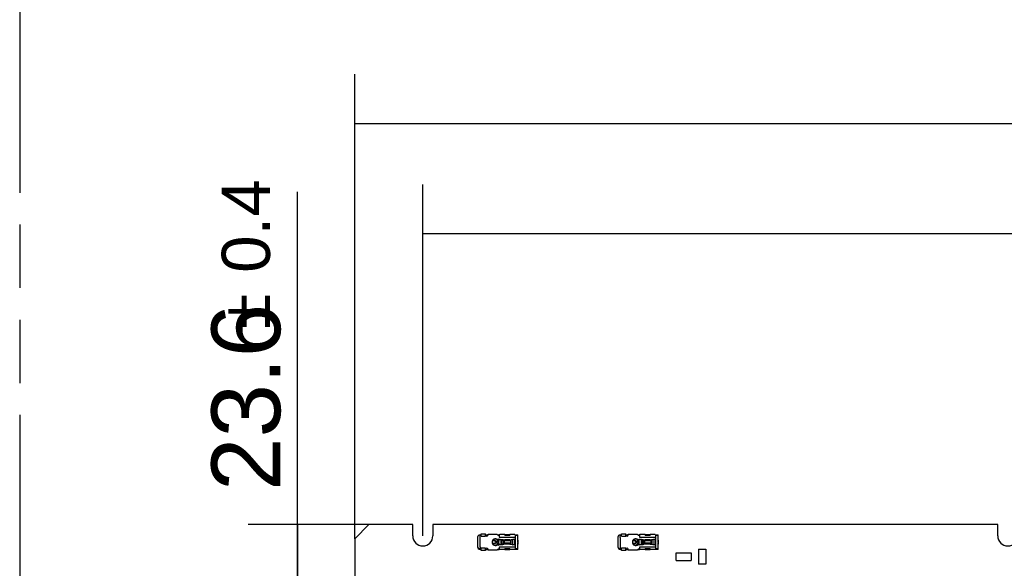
# Model space of a CAD drawing. Header units: millimetres. Extents: x 0 to 210, y 0 to 297.
# Tile 8 of 53: x 50 to 80, y 147 to 164. Entities that reach past the tile are written whole.
import ezdxf
from ezdxf.enums import TextEntityAlignment as Align

# ---------------------------------------------------------------- set-up
doc = ezdxf.new("R2010")
doc.units = ezdxf.units.MM
doc.header["$LTSCALE"] = 19.36
doc.linetypes.add('PHANTOM', pattern=[0.8, 0.45, -0.05, 0.1, -0.05, 0.1, -0.05])
doc.layers.get('0').update_dxf_attribs({"linetype": 'CONTINUOUS'})
doc.layers.add('DEFAULT_3', color=7, linetype='PHANTOM')
doc.layers.add('Z_DIM_2D', color=7, linetype='CONTINUOUS')
doc.styles.add('TEXTSTYLE_3', font='helveticaneueltw1g-ltcn.otf')
doc.styles.add('TEXTSTYLE_4', font='gdt', dxfattribs={"width": 0.7})
doc.dimstyles.new('DIMSTYLE_2', dxfattribs={"dimtxt": 2.1, "dimasz": 3.5, "dimexe": 1.5, "dimexo": 0, "dimgap": 0.525, "dimtad": 1, "dimlfac": 7.000007, "dimdsep": 46, "dimtxsty": 'TEXTSTYLE_3', "dimblk": '_FILLED', "dimblk1": '_FILLED', "dimblk2": '_FILLED', "dimcen": 0.09, "dimclrt": 5, "dimazin": 2, "dimtol": 1, "dimtp": 0.3, "dimtm": 0.3, "dimtfac": 1, "dimtofl": 0, "dimtmove": 0, "dimatfit": 3, "dimldrblk": '_FILLED', "dimfxl": 0, "dimtolj": 1, "dimarcsym": 0})
doc.dimstyles.new('DIMSTYLE_3', dxfattribs={"dimtxt": 2.1, "dimasz": 3.5, "dimexe": 1.5, "dimexo": 0, "dimgap": 0.525, "dimtad": 1, "dimlfac": 7.000007, "dimdsep": 46, "dimtxsty": 'TEXTSTYLE_3', "dimblk": '_FILLED', "dimblk1": '_FILLED', "dimblk2": '_FILLED', "dimcen": 0.09, "dimclrt": 5, "dimazin": 2, "dimtol": 1, "dimtp": 0.4, "dimtm": 0.4, "dimtfac": 1, "dimtofl": 0, "dimtmove": 0, "dimatfit": 3, "dimldrblk": '_FILLED', "dimfxl": 0, "dimtolj": 1, "dimarcsym": 0})

# ---------------------------------------------------------------- blocks, each defined once
blk = doc.blocks.new('*D6')
at = {"layer": 'Z_DIM_2D', "color": 2, "linetype": 'Continuous', "transparency": 16777216}
for p, q in [((62.432, 148.016), (62.432, 158.732)), ((138.146, 148.016), (138.146, 158.732)), ((62.432, 157.232), (100.289, 157.232)), ((138.146, 157.232), (100.289, 157.232))]:
    blk.add_line(p, q, dxfattribs=at)
at = {"layer": 'Z_DIM_2D', "color": 5, "linetype": 'Continuous', "transparency": 16777216}
for s, height, style, p in [('530', 2.1, 'TEXTSTYLE_3', (98.197, 157.757)), ('`', 1.47, 'TEXTSTYLE_4', (101.171, 158.072)), ('0.3', 1.47, 'TEXTSTYLE_3', (103.262, 158.072))]:
    blk.add_text(s, height=height, dxfattribs=dict(at, style=style)).set_placement(p, align=Align.CENTER)
blk = doc.blocks.new('_FILLED')
at = {"color": 0, "linetype": 'ByBlock'}
blk.add_solid([(0, 0), (-1, 0.125), (-1, -0.125)], dxfattribs=at)
blk = doc.blocks.new('_NONE')
blk = doc.blocks.new('*D7')
at = {"layer": 'Z_DIM_2D', "color": 2, "linetype": 'Continuous', "transparency": 16777216}
for p, q in [((60.361, 147.93), (60.361, 162.092)), ((140.218, 147.93), (140.218, 162.092)), ((60.361, 160.592), (100.289, 160.592)), ((140.218, 160.592), (100.289, 160.592))]:
    blk.add_line(p, q, dxfattribs=at)
at = {"layer": 'Z_DIM_2D', "color": 5, "linetype": 'Continuous', "transparency": 16777216}
for s, height, style, p in [('559', 2.1, 'TEXTSTYLE_3', (98.197, 161.117)), ('`', 1.47, 'TEXTSTYLE_4', (101.171, 161.432)), ('0.4', 1.47, 'TEXTSTYLE_3', (103.262, 161.432))]:
    blk.add_text(s, height=height, dxfattribs=dict(at, style=style)).set_placement(p, align=Align.CENTER)
blk = doc.blocks.new('*D11')
at = {"layer": 'Z_DIM_2D', "color": 2, "linetype": 'Continuous', "transparency": 16777216}
for p, q in [((58.606, 146.673), (58.606, 158.504)), ((60.789, 148.359), (57.106, 148.359)), ((58.606, 148.359), (58.606, 146.673)), ((58.606, 144.987), (58.606, 146.673)), ((60.789, 144.987), (57.106, 144.987))]:
    blk.add_line(p, q, dxfattribs=at)
at = {"layer": 'Z_DIM_2D', "color": 5, "linetype": 'Continuous', "transparency": 16777216}
for s, height, style, p in [('0.4', 1.47, 'TEXTSTYLE_3', (57.766, 156.036)), ('23.6', 2.1, 'TEXTSTYLE_3', (58.081, 149.385)), ('`', 1.47, 'TEXTSTYLE_4', (57.766, 154.321))]:
    blk.add_text(s, height=height, rotation=90, dxfattribs=dict(at, style=style)).set_placement(p)

msp = doc.modelspace()

# ---------------------------------------------------------------- linework, layer by layer
at = {"color": 7, "linetype": 'Continuous'}
for p, q in [((60.7891, 148.3589), (60.3606, 147.9303)), ((62.1248, 148.3589), (60.7891, 148.3589)), ((62.1248, 148.016), (62.1248, 148.3589)), ((62.7391, 148.3589), (62.7391, 148.016)), ((79.982, 148.3589), (62.7391, 148.3589)), ((79.982, 148.016), (79.982, 148.3589)), ((60.3606, 147.9303), (60.3606, 145.416)), ((64.1036, 147.9696), (64.1034, 147.9696)), ((68.385, 147.9696), (68.3848, 147.9696)), ((64.1036, 147.6839), (64.1034, 147.6839)), ((64.6902, 147.8439), (64.6902, 147.8436)), ((64.6902, 147.8099), (64.6903, 147.8095)), ((65.332, 147.8431), (65.3316, 147.8431)), ((65.332, 147.8431), (65.3316, 147.8431)), ((65.3316, 147.8112), (65.332, 147.8112)), ((65.332, 147.8397), (65.332, 147.8432)), ((65.332, 147.8114), (65.332, 147.8147)), ((65.332, 147.8113), (65.332, 147.8113)), ((68.385, 147.6839), (68.3848, 147.6839)), ((68.9716, 147.8439), (68.9716, 147.8436)), ((68.9716, 147.8099), (68.9717, 147.8095)), ((69.6134, 147.8431), (69.6129, 147.8431)), ((69.6134, 147.8431), (69.6129, 147.8431)), ((69.6129, 147.8112), (69.6134, 147.8112)), ((69.6134, 147.8397), (69.6134, 147.8432)), ((69.6134, 147.8114), (69.6134, 147.8147)), ((69.6134, 147.8113), (69.6134, 147.8113)), ((70.8427, 147.6125), (70.8427, 147.1553)), ((70.8427, 147.6125), (71.0713, 147.6125)), ((71.0713, 147.6125), (71.0713, 147.1553)), ((70.1641, 147.2696), (70.1641, 147.4982)), ((70.1641, 147.4982), (70.6213, 147.4982)), ((70.1641, 147.2696), (70.6213, 147.2696)), ((70.6213, 147.4982), (70.6213, 147.2696)), ((71.0713, 147.1553), (70.8427, 147.1553))]:
    msp.add_line(p, q, dxfattribs=at)
at = {"color": 6, "linetype": 'Continuous'}
for p, q in [((64.1034, 147.9696), (64.1034, 147.6839)), ((64.1792, 147.9696), (64.1807, 148.0408)), ((64.212, 148.037), (64.1835, 148.0405)), ((64.2106, 148.0372), (64.2106, 148.0823)), ((64.2106, 148.0823), (64.3507, 148.0823)), ((64.2123, 148.0109), (64.212, 148.037)), ((64.3507, 148.0109), (64.3507, 148.0823)), ((64.3507, 148.0482), (64.4222, 148.0482)), ((64.4222, 148.0464), (64.4222, 148.0696)), ((64.4222, 148.0696), (64.6987, 148.0696)), ((64.6358, 147.8512), (64.5697, 147.8804)), ((64.6902, 147.8436), (64.5792, 147.8924)), ((64.6869, 147.9033), (64.613, 147.9158)), ((64.7154, 148.0482), (64.7534, 148.0482)), ((64.7214, 147.8914), (64.7182, 147.873)), ((64.7463, 147.9196), (64.7463, 147.9153)), ((64.7463, 147.9196), (64.9829, 147.8937)), ((64.7491, 147.915), (64.7463, 147.9153)), ((64.7677, 148.0519), (64.7677, 147.9767)), ((64.9356, 148.0553), (64.7795, 148.0553)), ((64.7891, 147.9149), (64.7891, 147.9115)), ((64.8266, 147.9059), (64.83, 147.9038)), ((64.844, 147.8992), (64.844, 147.8992)), ((64.8542, 147.8966), (64.8763, 147.8931)), ((64.8794, 147.8966), (64.8542, 147.8966)), ((64.8794, 147.8966), (64.9015, 147.8931)), ((64.8916, 147.869), (64.8916, 147.7845)), ((64.9168, 147.869), (64.9168, 147.7845)), ((64.9356, 148.0553), (64.9356, 148.0238)), ((64.9356, 148.0552), (65.0856, 148.0552)), ((65.0856, 148.0238), (64.9356, 148.0238)), ((64.9356, 147.8617), (64.9356, 147.8989)), ((65.0856, 147.891), (64.9356, 147.891)), ((65.0856, 147.8617), (64.9356, 147.8617)), ((65.0217, 147.8939), (65.2391, 147.9196)), ((65.0856, 148.0238), (65.0856, 148.0553)), ((65.2398, 148.0553), (65.0856, 148.0553)), ((65.0856, 147.9014), (65.0856, 147.8617)), ((65.1126, 147.896), (65.1126, 147.7575)), ((65.1311, 147.9009), (65.168, 147.9077)), ((65.2391, 147.9153), (65.2391, 147.9196)), ((65.2534, 148.0486), (65.2534, 147.9767)), ((65.2534, 148.0482), (65.332, 148.0482)), ((65.3316, 147.8909), (65.332, 147.9041)), ((65.3316, 147.8908), (65.3316, 147.7635)), ((65.332, 147.9041), (65.332, 148.0482)), ((65.332, 147.8432), (65.332, 147.9039)), ((68.3848, 147.9696), (68.3848, 147.6839)), ((68.4606, 147.9696), (68.4621, 148.0408)), ((68.4934, 148.037), (68.4649, 148.0405)), ((68.492, 148.0372), (68.492, 148.0823)), ((68.492, 148.0823), (68.6321, 148.0823)), ((68.4937, 148.0109), (68.4934, 148.037)), ((68.6321, 148.0109), (68.6321, 148.0823)), ((68.6321, 148.0482), (68.7036, 148.0482)), ((68.7036, 148.0464), (68.7036, 148.0696)), ((68.7036, 148.0696), (68.9801, 148.0696)), ((68.9172, 147.8512), (68.8511, 147.8804)), ((68.9715, 147.8436), (68.8606, 147.8924)), ((68.9683, 147.9033), (68.8944, 147.9158)), ((68.9968, 148.0482), (69.0348, 148.0482)), ((69.0028, 147.8914), (68.9995, 147.873)), ((69.0277, 147.9196), (69.0277, 147.9153)), ((69.0277, 147.9196), (69.2643, 147.8937)), ((69.0305, 147.915), (69.0277, 147.9153)), ((69.0491, 148.0519), (69.0491, 147.9767)), ((69.217, 148.0553), (69.0609, 148.0553)), ((69.0705, 147.9149), (69.0705, 147.9115)), ((69.108, 147.9059), (69.1114, 147.9038)), ((69.1254, 147.8992), (69.1254, 147.8992)), ((69.1355, 147.8966), (69.1576, 147.8931)), ((69.1608, 147.8966), (69.1355, 147.8966)), ((69.1608, 147.8966), (69.1829, 147.8931)), ((69.1729, 147.869), (69.1729, 147.7845)), ((69.1982, 147.869), (69.1982, 147.7845)), ((69.217, 148.0553), (69.217, 148.0238)), ((69.217, 148.0552), (69.367, 148.0552)), ((69.367, 148.0238), (69.217, 148.0238)), ((69.217, 147.8617), (69.217, 147.8989)), ((69.367, 147.891), (69.217, 147.891)), ((69.367, 147.8617), (69.217, 147.8617)), ((69.3031, 147.8939), (69.5205, 147.9196)), ((69.367, 148.0238), (69.367, 148.0553)), ((69.5212, 148.0553), (69.367, 148.0553)), ((69.367, 147.9014), (69.367, 147.8617)), ((69.394, 147.896), (69.394, 147.7575)), ((69.4124, 147.9009), (69.4494, 147.9077)), ((69.5205, 147.9153), (69.5205, 147.9196)), ((69.5348, 148.0486), (69.5348, 147.9767)), ((69.5348, 148.0482), (69.6134, 148.0482)), ((69.613, 147.8909), (69.6134, 147.9041)), ((69.613, 147.8908), (69.613, 147.7635)), ((69.6134, 147.9041), (69.6134, 148.0482)), ((69.6134, 147.8432), (69.6134, 147.9039)), ((64.1835, 147.613), (64.212, 147.6165)), ((64.2106, 147.5712), (64.2106, 147.6163)), ((64.3507, 147.5712), (64.2106, 147.5712)), ((64.212, 147.6165), (64.2123, 147.6426)), ((64.3507, 147.5712), (64.3507, 147.6426)), ((64.3507, 147.6053), (64.4222, 147.6053)), ((64.4222, 147.5839), (64.4222, 147.6071)), ((64.6987, 147.5839), (64.4222, 147.5839)), ((64.5697, 147.7731), (64.6816, 147.8225)), ((64.5792, 147.7611), (64.6902, 147.8099)), ((64.613, 147.7376), (64.6869, 147.7502)), ((64.6816, 147.831), (64.6358, 147.8512)), ((64.6585, 147.8412), (64.6576, 147.8399)), ((64.6764, 147.8274), (64.6576, 147.8399)), ((64.6576, 147.8136), (64.6764, 147.8261)), ((64.6576, 147.8136), (64.6585, 147.8123)), ((64.6764, 147.8274), (64.6795, 147.8319)), ((64.6795, 147.8215), (64.6764, 147.8261)), ((64.6902, 147.8436), (64.6902, 147.8437)), ((64.7154, 147.6053), (64.7534, 147.6053)), ((64.7182, 147.7805), (64.7214, 147.7621)), ((64.9829, 147.7598), (64.7463, 147.7339)), ((64.7463, 147.7382), (64.7491, 147.7385)), ((64.7463, 147.7382), (64.7463, 147.7339)), ((64.7677, 147.6767), (64.7677, 147.6015)), ((64.9356, 147.5982), (64.7795, 147.5982)), ((64.7891, 147.742), (64.7891, 147.7386)), ((64.83, 147.7497), (64.8266, 147.7476)), ((64.844, 147.7543), (64.844, 147.7543)), ((64.8763, 147.7603), (64.8542, 147.7569)), ((64.8542, 147.7569), (64.8794, 147.7569)), ((64.9015, 147.7603), (64.8794, 147.7569)), ((64.9356, 147.7546), (64.9356, 147.7918)), ((65.0856, 147.7918), (64.9356, 147.7918)), ((65.0856, 147.7625), (64.9356, 147.7625)), ((64.9356, 147.6297), (64.9356, 147.5982)), ((64.9356, 147.6297), (65.0856, 147.6297)), ((64.9356, 147.5982), (65.0856, 147.5982)), ((65.2391, 147.7339), (65.0217, 147.7596)), ((65.0856, 147.7918), (65.0856, 147.7521)), ((65.0856, 147.5982), (65.0856, 147.6297)), ((65.2398, 147.5982), (65.0856, 147.5982)), ((65.168, 147.7458), (65.1311, 147.7526)), ((65.2391, 147.7339), (65.2391, 147.7382)), ((65.2534, 147.6767), (65.2534, 147.6049)), ((65.332, 147.6053), (65.2534, 147.6053)), ((65.332, 147.8112), (65.3316, 147.8112)), ((65.332, 147.7503), (65.3316, 147.7635)), ((65.332, 147.7505), (65.332, 147.8112)), ((65.332, 147.6053), (65.332, 147.7503)), ((68.4649, 147.613), (68.4934, 147.6165)), ((68.492, 147.5712), (68.492, 147.6163)), ((68.6321, 147.5712), (68.492, 147.5712)), ((68.4934, 147.6165), (68.4937, 147.6426)), ((68.6321, 147.5712), (68.6321, 147.6426)), ((68.6321, 147.6053), (68.7036, 147.6053)), ((68.7036, 147.5839), (68.7036, 147.6071)), ((68.9801, 147.5839), (68.7036, 147.5839)), ((68.8511, 147.7731), (68.9629, 147.8225)), ((68.8606, 147.7611), (68.9716, 147.8099)), ((68.8944, 147.7376), (68.9683, 147.7502)), ((68.9629, 147.831), (68.9172, 147.8512)), ((68.9399, 147.8412), (68.939, 147.8399)), ((68.9578, 147.8274), (68.939, 147.8399)), ((68.939, 147.8136), (68.9578, 147.8261)), ((68.939, 147.8136), (68.9399, 147.8123)), ((68.9578, 147.8274), (68.9609, 147.8319)), ((68.9609, 147.8215), (68.9578, 147.8261)), ((68.9716, 147.8436), (68.9716, 147.8437)), ((68.9968, 147.6053), (69.0348, 147.6053)), ((68.9995, 147.7805), (69.0028, 147.7621)), ((69.2643, 147.7598), (69.0277, 147.7339)), ((69.0277, 147.7382), (69.0305, 147.7385)), ((69.0277, 147.7382), (69.0277, 147.7339)), ((69.0491, 147.6767), (69.0491, 147.6015)), ((69.217, 147.5982), (69.0609, 147.5982)), ((69.0705, 147.742), (69.0705, 147.7386)), ((69.1114, 147.7497), (69.108, 147.7476)), ((69.1254, 147.7543), (69.1254, 147.7543)), ((69.1576, 147.7603), (69.1355, 147.7569)), ((69.1355, 147.7569), (69.1608, 147.7569)), ((69.1829, 147.7603), (69.1608, 147.7569)), ((69.217, 147.7546), (69.217, 147.7918)), ((69.367, 147.7918), (69.217, 147.7918)), ((69.367, 147.7625), (69.217, 147.7625)), ((69.217, 147.6297), (69.217, 147.5982)), ((69.217, 147.6297), (69.367, 147.6297)), ((69.217, 147.5982), (69.367, 147.5982)), ((69.5205, 147.7339), (69.3031, 147.7596)), ((69.367, 147.7918), (69.367, 147.7521)), ((69.367, 147.5982), (69.367, 147.6297)), ((69.5212, 147.5982), (69.367, 147.5982)), ((69.4494, 147.7458), (69.4124, 147.7526)), ((69.5205, 147.7339), (69.5205, 147.7382)), ((69.5348, 147.6767), (69.5348, 147.6049)), ((69.6134, 147.6053), (69.5348, 147.6053)), ((69.6134, 147.8112), (69.6129, 147.8112)), ((69.6134, 147.7503), (69.613, 147.7635)), ((69.6134, 147.7505), (69.6134, 147.8112)), ((69.6134, 147.6053), (69.6134, 147.7503))]:
    msp.add_line(p, q, dxfattribs=at)
at = {"color": 9, "linetype": 'Continuous'}
for p, q in [((64.182, 147.6839), (64.182, 147.9696)), ((64.2123, 148.0109), (64.3507, 148.0109)), ((64.6869, 147.9033), (64.689, 147.9149)), ((64.7491, 147.915), (64.7491, 147.8562)), ((64.7677, 147.9767), (65.2534, 147.9767)), ((64.8266, 147.7476), (64.8266, 147.9059)), ((64.83, 147.9038), (64.83, 147.7497)), ((64.8542, 147.7569), (64.8542, 147.8966)), ((64.8763, 147.8931), (64.9015, 147.8931)), ((64.8916, 147.869), (64.9168, 147.869)), ((65.1311, 147.7526), (65.1311, 147.9009)), ((65.168, 147.9077), (65.168, 147.7458)), ((65.2391, 147.7382), (65.2391, 147.9153)), ((65.2534, 147.9767), (65.2534, 147.6767)), ((65.3316, 147.8909), (65.332, 147.8909)), ((68.4634, 147.6839), (68.4634, 147.9696)), ((68.4937, 148.0109), (68.6321, 148.0109)), ((68.9683, 147.9033), (68.9704, 147.9149)), ((69.0305, 147.915), (69.0305, 147.8562)), ((69.0491, 147.9767), (69.5348, 147.9767)), ((69.108, 147.7476), (69.108, 147.9059)), ((69.1114, 147.9038), (69.1114, 147.7497)), ((69.1355, 147.7569), (69.1355, 147.8966)), ((69.1576, 147.8931), (69.1829, 147.8931)), ((69.1729, 147.869), (69.1982, 147.869)), ((69.4124, 147.7526), (69.4124, 147.9009)), ((69.4494, 147.9077), (69.4494, 147.7458)), ((69.5205, 147.7382), (69.5205, 147.9153)), ((69.5348, 147.9767), (69.5348, 147.6767)), ((69.613, 147.8909), (69.6134, 147.8909)), ((64.3507, 147.6426), (64.2123, 147.6426)), ((64.689, 147.7386), (64.6869, 147.7502)), ((64.7491, 147.8562), (64.7423, 147.8542)), ((64.7423, 147.7993), (64.7492, 147.7973)), ((64.7492, 147.7973), (64.7491, 147.7385)), ((65.2534, 147.6767), (64.7677, 147.6767)), ((64.9015, 147.7603), (64.8763, 147.7603)), ((64.9168, 147.7845), (64.8916, 147.7845)), ((65.332, 147.7635), (65.3316, 147.7635)), ((68.6321, 147.6426), (68.4937, 147.6426)), ((68.9704, 147.7386), (68.9683, 147.7502)), ((69.0305, 147.8562), (69.0237, 147.8542)), ((69.0237, 147.7993), (69.0305, 147.7973)), ((69.0305, 147.7973), (69.0305, 147.7385)), ((69.5348, 147.6767), (69.0491, 147.6767)), ((69.1829, 147.7603), (69.1576, 147.7603)), ((69.1982, 147.7845), (69.1729, 147.7845)), ((69.6134, 147.7635), (69.613, 147.7635))]:
    msp.add_line(p, q, dxfattribs=at)
at = {"color": 6, "linetype": 'Continuous'}
for points in [[(64.7423, 147.8542), (64.7425, 147.8534), (64.7428, 147.8526), (64.743, 147.8517), (64.7432, 147.8508), (64.7435, 147.8499), (64.7437, 147.8489), (64.7439, 147.848), (64.7441, 147.8471), (64.7442, 147.8464)], [(69.0237, 147.8542), (69.0239, 147.8534), (69.0241, 147.8526), (69.0244, 147.8517), (69.0246, 147.8508), (69.0249, 147.8499), (69.0251, 147.8489), (69.0253, 147.848), (69.0255, 147.8471), (69.0256, 147.8464)]]:
    msp.add_lwpolyline(points, dxfattribs=at)
at = {"color": 7, "linetype": 'Continuous'}
for centre, radius, start, end in [((62.432, 148.016), 0.3071, 180, 360), ((64.1748, 147.9696), 0.0714, 168.10917, 180), ((64.1748, 147.9696), 0.0714, 85.29275, 104.45566), ((65.0177, 147.8267), 0.1571, 150.21205, 153.5335), ((65.0177, 147.8267), 0.1571, 29.91623, 31.65786), ((68.4562, 147.9696), 0.0714, 168.10917, 180), ((68.4562, 147.9696), 0.0714, 85.29275, 104.45566), ((69.2991, 147.8267), 0.1571, 150.21205, 153.5335), ((69.2991, 147.8267), 0.1571, 29.91623, 31.65786), ((80.2891, 148.016), 0.3071, 180, 360), ((64.1748, 147.6839), 0.0714, 180, 274.7062), ((65.0177, 147.8267), 0.1571, 206.4665, 209.78795), ((65.0177, 147.8267), 0.1571, 328.34214, 330.08377), ((68.4562, 147.6839), 0.0714, 180, 274.7062), ((69.2991, 147.8267), 0.1571, 206.4665, 209.78795), ((69.2991, 147.8267), 0.1571, 328.34214, 330.08377)]:
    msp.add_arc(centre, radius, start, end, dxfattribs=at)
at = {"color": 6, "linetype": 'Continuous'}
for centre, radius, start, end in [((64.1748, 147.9696), 0.0714, 83, 85.29275), ((64.3865, 148.0464), 0.0357, 180, 360), ((64.6498, 147.8267), 0.0964, 45.27509, 343.45989), ((64.7391, 148.0839), 0.0429, 199.47122, 311.76588), ((64.7534, 148.0125), 0.0357, 77.08701, 90), ((65.0016, 148.0641), 0.1714, 263.75, 276.75357), ((65.0177, 147.8267), 0.1786, 27.36829, 28.50443), ((68.4562, 147.9696), 0.0714, 83, 85.29275), ((68.6678, 148.0464), 0.0357, 180, 360), ((68.9312, 147.8267), 0.0964, 45.27509, 343.45989), ((69.0205, 148.0839), 0.0429, 199.47122, 311.76588), ((69.0348, 148.0125), 0.0357, 77.08701, 90), ((69.283, 148.0641), 0.1714, 263.75, 276.75357), ((69.2991, 147.8267), 0.1786, 27.36829, 28.50443), ((64.1748, 147.6839), 0.0714, 274.7062, 277), ((64.3865, 147.6071), 0.0357, 0, 180), ((64.602, 147.7568), 0.1, 56.2, 66.2), ((64.602, 147.8967), 0.1, 293.8, 303.8), ((64.7391, 147.5696), 0.0429, 48.234, 160.52873), ((64.7534, 147.641), 0.0357, 270, 282.91301), ((65.0016, 147.5894), 0.1714, 83.24643, 96.25), ((65.0177, 147.8267), 0.1786, 331.49557, 332.63171), ((68.4562, 147.6839), 0.0714, 274.7062, 277), ((68.6678, 147.6071), 0.0357, 0, 180), ((68.8834, 147.7568), 0.1, 56.2, 66.2), ((68.8834, 147.8967), 0.1, 293.8, 303.8), ((69.0205, 147.5696), 0.0429, 48.234, 160.52873), ((69.0348, 147.641), 0.0357, 270, 282.91301), ((69.283, 147.5894), 0.1714, 83.24643, 96.25), ((69.2991, 147.8267), 0.1786, 331.49557, 332.63171)]:
    msp.add_arc(centre, radius, start, end, dxfattribs=at)
at = {"color": 9, "linetype": 'Continuous'}
for centre, radius, start, end in [((64.6498, 147.8267), 0.1036, 16.54036, 149.21641), ((64.6498, 147.8267), 0.0964, 343.45989, 45.27509), ((68.9312, 147.8267), 0.1036, 16.54036, 149.21641), ((68.9312, 147.8267), 0.0964, 343.45989, 45.27509), ((64.6498, 147.8267), 0.1036, 196.54011, 329.21638), ((64.6502, 147.8266), 0.1032, 329.18853, 343.52736), ((68.9312, 147.8267), 0.1036, 196.54011, 329.21638), ((68.9316, 147.8266), 0.1032, 329.18853, 343.52736)]:
    msp.add_arc(centre, radius, start, end, dxfattribs=at)
at = {"color": 7, "linetype": 'Continuous'}
for points, knots in [([(64.1049, 147.9843), (64.1047, 147.9832), (64.1044, 147.981), (64.104, 147.9783), (64.1038, 147.9759), (64.1036, 147.9732), (64.1036, 147.9711), (64.1036, 147.9696)], [0, 0, 0, 0, 0.2230609, 0.4505073, 0.569658, 0.7021333, 1, 1, 1, 1]), ([(64.157, 148.0388), (64.1533, 148.0378), (64.1461, 148.0354), (64.1363, 148.0303), (64.1279, 148.024), (64.1209, 148.017), (64.1151, 148.0094), (64.1105, 148.0014), (64.107, 147.993), (64.1055, 147.9872), (64.1049, 147.9843)], [0, 0, 0, 0, 0.1458114, 0.2840374, 0.4150121, 0.5396843, 0.6591269, 0.7745953, 0.8875257, 1, 1, 1, 1]), ([(64.1807, 148.0408), (64.1767, 148.0411), (64.1687, 148.0411), (64.1608, 148.0397), (64.157, 148.0388)], [0, 0, 0, 0, 0.5063374, 1, 1, 1, 1]), ([(68.3863, 147.9843), (68.3861, 147.9832), (68.3858, 147.981), (68.3854, 147.9783), (68.3852, 147.9759), (68.385, 147.9732), (68.385, 147.9711), (68.385, 147.9696)], [0, 0, 0, 0, 0.2230609, 0.4505073, 0.569658, 0.7021333, 1, 1, 1, 1]), ([(68.4384, 148.0388), (68.4347, 148.0378), (68.4275, 148.0354), (68.4177, 148.0303), (68.4093, 148.024), (68.4022, 148.017), (68.3964, 148.0094), (68.3919, 148.0014), (68.3884, 147.993), (68.3869, 147.9872), (68.3863, 147.9843)], [0, 0, 0, 0, 0.1458114, 0.2840374, 0.4150121, 0.5396843, 0.6591269, 0.7745953, 0.8875257, 1, 1, 1, 1]), ([(68.4621, 148.0408), (68.4581, 148.0411), (68.4501, 148.0411), (68.4422, 148.0397), (68.4384, 148.0388)], [0, 0, 0, 0, 0.5063374, 1, 1, 1, 1]), ([(64.1036, 147.6839), (64.1038, 147.6824), (64.1044, 147.6793), (64.1065, 147.6732), (64.111, 147.6655), (64.1185, 147.6566), (64.1282, 147.6478), (64.1397, 147.639), (64.1525, 147.6303), (64.1664, 147.6215), (64.1759, 147.6156), (64.1807, 147.6127)], [0, 0, 0, 0, 0.0420393, 0.0856671, 0.1802848, 0.2877555, 0.4091739, 0.5436955, 0.6891428, 0.8424505, 1, 1, 1, 1]), ([(68.385, 147.6839), (68.3852, 147.6824), (68.3858, 147.6793), (68.3879, 147.6732), (68.3924, 147.6655), (68.3999, 147.6566), (68.4096, 147.6478), (68.4211, 147.639), (68.4339, 147.6303), (68.4477, 147.6215), (68.4573, 147.6156), (68.4621, 147.6127)], [0, 0, 0, 0, 0.0420393, 0.0856671, 0.1802848, 0.2877555, 0.4091739, 0.5436955, 0.6891428, 0.8424505, 1, 1, 1, 1])]:
    msp.add_open_spline(points, degree=3, knots=knots, dxfattribs=at)
at = {"color": 9, "linetype": 'Continuous'}
for points, knots in [([(64.5609, 147.8797), (64.559, 147.8767), (64.5557, 147.8704), (64.5517, 147.8605), (64.5487, 147.8502), (64.5463, 147.8361), (64.546, 147.8217), (64.5479, 147.8076), (64.5495, 147.8007), (64.5506, 147.7973)], [0, 0, 0, 0, 0.1250431, 0.2500817, 0.3751193, 0.5001596, 0.7499195, 0.8749594, 1, 1, 1, 1]), ([(68.8423, 147.8797), (68.8404, 147.8767), (68.8371, 147.8704), (68.8331, 147.8605), (68.8301, 147.8502), (68.8277, 147.8361), (68.8274, 147.8217), (68.8293, 147.8076), (68.8309, 147.8007), (68.832, 147.7973)], [0, 0, 0, 0, 0.1250431, 0.2500817, 0.3751193, 0.5001596, 0.7499195, 0.8749594, 1, 1, 1, 1]), ([(64.7492, 147.7973), (64.7507, 147.8021), (64.7531, 147.8118), (64.7544, 147.8268), (64.7531, 147.8418), (64.7507, 147.8515), (64.7491, 147.8562)], [0, 0, 0, 0, 0.2500195, 0.5000012, 0.7499822, 1, 1, 1, 1]), ([(69.0305, 147.7973), (69.0321, 147.8021), (69.0345, 147.8118), (69.0357, 147.8268), (69.0345, 147.8418), (69.0321, 147.8515), (69.0305, 147.8562)], [0, 0, 0, 0, 0.2500195, 0.5000012, 0.7499822, 1, 1, 1, 1])]:
    msp.add_open_spline(points, degree=3, knots=knots, dxfattribs=at)
at = {"color": 6, "linetype": 'Continuous'}
for points, knots in [([(64.7182, 147.873), (64.7184, 147.8746), (64.7185, 147.8779), (64.7172, 147.8829), (64.7146, 147.8877), (64.7108, 147.8921), (64.7059, 147.8961), (64.6981, 147.9005), (64.6915, 147.9025), (64.6869, 147.9033)], [0, 0, 0, 0, 0.1013047, 0.2067886, 0.3195823, 0.4412549, 0.5718395, 0.7101196, 1, 1, 1, 1]), ([(64.6902, 147.8437), (64.6902, 147.8439), (64.6904, 147.8442), (64.6906, 147.8449), (64.691, 147.8458), (64.6915, 147.8469), (64.6923, 147.8482), (64.6934, 147.8498), (64.6956, 147.8523), (64.6991, 147.855), (64.7022, 147.8566), (64.7039, 147.8573)], [0, 0, 0, 0, 0.0282202, 0.05654, 0.1134693, 0.1708922, 0.2289239, 0.3471765, 0.4690173, 0.7251578, 1, 1, 1, 1]), ([(64.7039, 147.8573), (64.7058, 147.8581), (64.7093, 147.86), (64.7137, 147.8637), (64.7168, 147.868), (64.7179, 147.8713), (64.7182, 147.873)], [0, 0, 0, 0, 0.2769632, 0.5329977, 0.7715455, 1, 1, 1, 1]), ([(64.7491, 147.915), (64.7537, 147.9146), (64.7627, 147.9139), (64.7758, 147.9127), (64.7881, 147.9116), (64.7992, 147.9105), (64.8076, 147.9096), (64.8134, 147.9088), (64.8171, 147.9082), (64.8203, 147.9077), (64.8229, 147.9071), (64.825, 147.9066), (64.8262, 147.9062), (64.8266, 147.9059)], [0, 0, 0, 0, 0.1754801, 0.3456659, 0.5054267, 0.6499577, 0.7749339, 0.8289068, 0.8766644, 0.9178724, 0.9522631, 0.9796547, 1, 1, 1, 1]), ([(64.7677, 148.0519), (64.769, 148.0523), (64.7714, 148.0532), (64.7746, 148.0543), (64.7772, 148.0551), (64.7788, 148.0553), (64.7795, 148.0553)], [0, 0, 0, 0, 0.335792, 0.6145669, 0.8355403, 1, 1, 1, 1]), ([(64.844, 147.8992), (64.8424, 147.8996), (64.8393, 147.9003), (64.8357, 147.9012), (64.8332, 147.902), (64.8318, 147.9026), (64.8307, 147.9032), (64.8302, 147.9036), (64.83, 147.9038)], [0, 0, 0, 0, 0.3362973, 0.6342148, 0.7582677, 0.861408, 0.9418509, 1, 1, 1, 1]), ([(64.844, 147.8992), (64.8504, 147.8987), (64.8597, 147.8981), (64.8715, 147.8973), (64.8769, 147.8968), (64.8794, 147.8966)], [0, 0, 0, 0, 0.5409667, 0.7854897, 1, 1, 1, 1]), ([(64.844, 147.8992), (64.8459, 147.8987), (64.8493, 147.898), (64.8526, 147.8971), (64.8542, 147.8966)], [0, 0, 0, 0, 0.5385929, 1, 1, 1, 1]), ([(64.8916, 147.869), (64.8916, 147.8719), (64.8908, 147.8776), (64.8881, 147.8841), (64.885, 147.8882), (64.8828, 147.8903), (64.8808, 147.8915), (64.8796, 147.8922), (64.8787, 147.8925), (64.8782, 147.8927), (64.8777, 147.8928), (64.877, 147.893), (64.8765, 147.8931), (64.8763, 147.8931)], [0, 0, 0, 0, 0.2836526, 0.5495545, 0.6723812, 0.7876073, 0.8426547, 0.8961969, 0.9225013, 0.9355452, 0.9485708, 0.9743684, 1, 1, 1, 1]), ([(64.9015, 147.8931), (64.9036, 147.8928), (64.9069, 147.8914), (64.9103, 147.8882), (64.9122, 147.8857), (64.9133, 147.8838), (64.9139, 147.8826), (64.9142, 147.8818), (64.9145, 147.8812), (64.9148, 147.8805), (64.9152, 147.8794), (64.9157, 147.8777), (64.9162, 147.8756), (64.9167, 147.8727), (64.9168, 147.8705), (64.9168, 147.869)], [0, 0, 0, 0, 0.2105246, 0.325824, 0.4486319, 0.5129618, 0.5458028, 0.579037, 0.5957396, 0.6126092, 0.6465987, 0.7155686, 0.7856702, 0.856656, 1, 1, 1, 1]), ([(65.1126, 147.896), (65.1126, 147.8961), (65.1127, 147.8964), (65.1129, 147.8967), (65.1133, 147.897), (65.1139, 147.8973), (65.1145, 147.8976), (65.1157, 147.898), (65.1176, 147.8985), (65.1202, 147.8991), (65.1233, 147.8997), (65.127, 147.9003), (65.1297, 147.9007), (65.1311, 147.9009)], [0, 0, 0, 0, 0.0162172, 0.0357506, 0.0606065, 0.0917517, 0.1296403, 0.1744829, 0.285273, 0.4240794, 0.5902173, 0.7826344, 1, 1, 1, 1]), ([(65.168, 147.9077), (65.1729, 147.9084), (65.1835, 147.9098), (65.2005, 147.9116), (65.2193, 147.9134), (65.2324, 147.9147), (65.2391, 147.9153)], [0, 0, 0, 0, 0.2058567, 0.4489081, 0.7178256, 1, 1, 1, 1]), ([(65.2398, 148.0553), (65.24, 148.0553), (65.2406, 148.0552), (65.2416, 148.0548), (65.2428, 148.0542), (65.2444, 148.0533), (65.2462, 148.0523), (65.2492, 148.0507), (65.2517, 148.0494), (65.2534, 148.0486)], [0, 0, 0, 0, 0.047765, 0.1168363, 0.2084947, 0.3230924, 0.4603197, 0.6194124, 1, 1, 1, 1]), ([(65.2534, 148.0448), (65.2562, 148.0429), (65.262, 148.0397), (65.2713, 148.0364), (65.2807, 148.0344), (65.287, 148.0339), (65.29, 148.0339)], [0, 0, 0, 0, 0.2588837, 0.5147342, 0.7632658, 1, 1, 1, 1]), ([(65.2789, 148.0349), (65.2802, 148.0354), (65.2828, 148.0368), (65.286, 148.04), (65.2884, 148.0438), (65.2896, 148.0467), (65.2901, 148.0482)], [0, 0, 0, 0, 0.2448937, 0.4882644, 0.738284, 1, 1, 1, 1]), ([(65.29, 148.0339), (65.2932, 148.0339), (65.298, 148.0343), (65.3041, 148.0357), (65.3082, 148.0373), (65.3119, 148.0393), (65.3153, 148.0417), (65.3182, 148.0447), (65.3199, 148.047), (65.3206, 148.0482)], [0, 0, 0, 0, 0.2747399, 0.4035054, 0.5269447, 0.6462274, 0.7631807, 0.8801638, 1, 1, 1, 1]), ([(68.9995, 147.873), (68.9998, 147.8746), (68.9999, 147.8779), (68.9986, 147.8829), (68.996, 147.8877), (68.9922, 147.8921), (68.9873, 147.8961), (68.9795, 147.9005), (68.9729, 147.9025), (68.9683, 147.9033)], [0, 0, 0, 0, 0.1013047, 0.2067886, 0.3195823, 0.4412549, 0.5718395, 0.7101196, 1, 1, 1, 1]), ([(68.9716, 147.8437), (68.9716, 147.8439), (68.9718, 147.8442), (68.972, 147.8449), (68.9724, 147.8458), (68.9729, 147.8469), (68.9737, 147.8482), (68.9748, 147.8498), (68.977, 147.8523), (68.9805, 147.855), (68.9836, 147.8566), (68.9853, 147.8573)], [0, 0, 0, 0, 0.0282202, 0.05654, 0.1134693, 0.1708922, 0.2289239, 0.3471765, 0.4690173, 0.7251578, 1, 1, 1, 1]), ([(68.9853, 147.8573), (68.9872, 147.8581), (68.9907, 147.86), (68.995, 147.8637), (68.9981, 147.868), (68.9993, 147.8713), (68.9995, 147.873)], [0, 0, 0, 0, 0.2769632, 0.5329977, 0.7715455, 1, 1, 1, 1]), ([(69.0305, 147.915), (69.0351, 147.9146), (69.0441, 147.9139), (69.0572, 147.9127), (69.0695, 147.9116), (69.0806, 147.9105), (69.089, 147.9096), (69.0948, 147.9088), (69.0985, 147.9082), (69.1017, 147.9077), (69.1043, 147.9071), (69.1064, 147.9066), (69.1076, 147.9062), (69.108, 147.9059)], [0, 0, 0, 0, 0.1754801, 0.3456659, 0.5054267, 0.6499577, 0.7749339, 0.8289068, 0.8766644, 0.9178724, 0.9522631, 0.9796547, 1, 1, 1, 1]), ([(69.0491, 148.0519), (69.0504, 148.0523), (69.0528, 148.0532), (69.056, 148.0543), (69.0586, 148.0551), (69.0602, 148.0553), (69.0609, 148.0553)], [0, 0, 0, 0, 0.335792, 0.6145669, 0.8355403, 1, 1, 1, 1]), ([(69.1254, 147.8992), (69.1238, 147.8996), (69.1207, 147.9003), (69.1171, 147.9012), (69.1146, 147.902), (69.1132, 147.9026), (69.1121, 147.9032), (69.1115, 147.9036), (69.1114, 147.9038)], [0, 0, 0, 0, 0.3362973, 0.6342148, 0.7582677, 0.861408, 0.9418509, 1, 1, 1, 1]), ([(69.1254, 147.8992), (69.1318, 147.8987), (69.1411, 147.8981), (69.1529, 147.8973), (69.1583, 147.8968), (69.1608, 147.8966)], [0, 0, 0, 0, 0.5409667, 0.7854897, 1, 1, 1, 1]), ([(69.1254, 147.8992), (69.1273, 147.8987), (69.1307, 147.898), (69.134, 147.8971), (69.1355, 147.8966)], [0, 0, 0, 0, 0.5385929, 1, 1, 1, 1]), ([(69.1729, 147.869), (69.1729, 147.8719), (69.1722, 147.8776), (69.1695, 147.8841), (69.1664, 147.8882), (69.1642, 147.8903), (69.1622, 147.8915), (69.161, 147.8922), (69.1601, 147.8925), (69.1596, 147.8927), (69.1591, 147.8928), (69.1584, 147.893), (69.1579, 147.8931), (69.1576, 147.8931)], [0, 0, 0, 0, 0.2836526, 0.5495545, 0.6723812, 0.7876073, 0.8426547, 0.8961969, 0.9225013, 0.9355452, 0.9485708, 0.9743684, 1, 1, 1, 1]), ([(69.1829, 147.8931), (69.185, 147.8928), (69.1882, 147.8914), (69.1916, 147.8882), (69.1935, 147.8857), (69.1947, 147.8838), (69.1953, 147.8826), (69.1956, 147.8818), (69.1959, 147.8812), (69.1961, 147.8805), (69.1966, 147.8794), (69.1971, 147.8777), (69.1976, 147.8756), (69.1981, 147.8727), (69.1982, 147.8705), (69.1982, 147.869)], [0, 0, 0, 0, 0.2105246, 0.325824, 0.4486319, 0.5129618, 0.5458028, 0.579037, 0.5957396, 0.6126092, 0.6465987, 0.7155686, 0.7856702, 0.856656, 1, 1, 1, 1]), ([(69.394, 147.896), (69.394, 147.8961), (69.3941, 147.8964), (69.3943, 147.8967), (69.3947, 147.897), (69.3953, 147.8973), (69.3959, 147.8976), (69.3971, 147.898), (69.3989, 147.8985), (69.4016, 147.8991), (69.4047, 147.8997), (69.4084, 147.9003), (69.4111, 147.9007), (69.4124, 147.9009)], [0, 0, 0, 0, 0.0162172, 0.0357506, 0.0606065, 0.0917517, 0.1296403, 0.1744829, 0.285273, 0.4240794, 0.5902173, 0.7826344, 1, 1, 1, 1]), ([(69.4494, 147.9077), (69.4542, 147.9084), (69.4649, 147.9098), (69.4819, 147.9116), (69.5007, 147.9134), (69.5138, 147.9147), (69.5205, 147.9153)], [0, 0, 0, 0, 0.2058567, 0.4489081, 0.7178256, 1, 1, 1, 1]), ([(69.5212, 148.0553), (69.5214, 148.0553), (69.522, 148.0552), (69.523, 148.0548), (69.5242, 148.0542), (69.5258, 148.0533), (69.5276, 148.0523), (69.5306, 148.0507), (69.5331, 148.0494), (69.5348, 148.0486)], [0, 0, 0, 0, 0.047765, 0.1168363, 0.2084947, 0.3230924, 0.4603197, 0.6194124, 1, 1, 1, 1]), ([(69.5348, 148.0448), (69.5376, 148.0429), (69.5434, 148.0397), (69.5527, 148.0364), (69.5621, 148.0344), (69.5684, 148.0339), (69.5714, 148.0339)], [0, 0, 0, 0, 0.2588837, 0.5147342, 0.7632658, 1, 1, 1, 1]), ([(69.5603, 148.0349), (69.5616, 148.0354), (69.5642, 148.0368), (69.5674, 148.04), (69.5698, 148.0438), (69.571, 148.0467), (69.5715, 148.0482)], [0, 0, 0, 0, 0.2448937, 0.4882644, 0.738284, 1, 1, 1, 1]), ([(69.5714, 148.0339), (69.5746, 148.0339), (69.5794, 148.0343), (69.5854, 148.0357), (69.5896, 148.0373), (69.5933, 148.0393), (69.5967, 148.0417), (69.5996, 148.0447), (69.6013, 148.047), (69.602, 148.0482)], [0, 0, 0, 0, 0.2747399, 0.4035054, 0.5269447, 0.6462274, 0.7631807, 0.8801638, 1, 1, 1, 1]), ([(64.1792, 147.6839), (64.1792, 147.6809), (64.1793, 147.675), (64.1795, 147.6661), (64.1797, 147.6572), (64.18, 147.6483), (64.1802, 147.6394), (64.1805, 147.6305), (64.1806, 147.6231), (64.1807, 147.6171), (64.1807, 147.6142), (64.1807, 147.6127)], [0, 0, 0, 0, 0.1249992, 0.2499992, 0.3749994, 0.4999995, 0.6249997, 0.7499999, 0.8749999, 0.9375, 1, 1, 1, 1]), ([(64.6902, 147.8436), (64.6897, 147.8425), (64.6888, 147.8406), (64.6874, 147.838), (64.686, 147.8358), (64.6849, 147.834), (64.6839, 147.8327), (64.6833, 147.832), (64.6828, 147.8316), (64.6825, 147.8313), (64.6821, 147.8311), (64.6818, 147.831), (64.6816, 147.831), (64.6816, 147.831)], [0, 0, 0, 0, 0.2159805, 0.4080416, 0.5744956, 0.7139646, 0.8254722, 0.8706149, 0.9087214, 0.9399718, 0.9647898, 0.98412, 1, 1, 1, 1]), ([(64.6816, 147.8225), (64.6816, 147.8225), (64.6818, 147.8225), (64.6821, 147.8224), (64.6825, 147.8222), (64.6828, 147.8219), (64.6833, 147.8215), (64.6839, 147.8207), (64.6849, 147.8195), (64.6861, 147.8177), (64.6874, 147.8154), (64.6888, 147.8128), (64.6897, 147.8109), (64.6902, 147.8099)], [0, 0, 0, 0, 0.0158608, 0.035177, 0.0599869, 0.091234, 0.1293408, 0.1744867, 0.2860066, 0.4254913, 0.5919591, 0.7840266, 1, 1, 1, 1]), ([(64.6869, 147.7502), (64.6915, 147.751), (64.6981, 147.753), (64.7059, 147.7574), (64.7108, 147.7613), (64.7146, 147.7658), (64.7172, 147.7706), (64.7185, 147.7755), (64.7184, 147.7789), (64.7182, 147.7805)], [0, 0, 0, 0, 0.2898804, 0.4281605, 0.5587451, 0.6804177, 0.7932114, 0.8986953, 1, 1, 1, 1]), ([(64.7039, 147.7961), (64.7022, 147.7969), (64.6991, 147.7985), (64.695, 147.8017), (64.6919, 147.8055), (64.6906, 147.8084), (64.6902, 147.8099)], [0, 0, 0, 0, 0.2751979, 0.5315865, 0.77145, 1, 1, 1, 1]), ([(64.7182, 147.7805), (64.7179, 147.7821), (64.7168, 147.7854), (64.7137, 147.7898), (64.7093, 147.7935), (64.7058, 147.7954), (64.7039, 147.7961)], [0, 0, 0, 0, 0.2284545, 0.4670023, 0.7230368, 1, 1, 1, 1]), ([(64.8266, 147.7476), (64.8262, 147.7473), (64.825, 147.7469), (64.8229, 147.7464), (64.8203, 147.7458), (64.8171, 147.7453), (64.8134, 147.7447), (64.8076, 147.7439), (64.7992, 147.7429), (64.7881, 147.7418), (64.7758, 147.7407), (64.7627, 147.7396), (64.7537, 147.7389), (64.7491, 147.7385)], [0, 0, 0, 0, 0.0203452, 0.0477368, 0.0821276, 0.1233356, 0.1710933, 0.2250662, 0.3500425, 0.4945735, 0.6543343, 0.8245201, 1, 1, 1, 1]), ([(64.7795, 147.5982), (64.7788, 147.5982), (64.7772, 147.5984), (64.7746, 147.5992), (64.7714, 147.6003), (64.769, 147.6011), (64.7677, 147.6016)], [0, 0, 0, 0, 0.1644637, 0.3854576, 0.6642304, 1, 1, 1, 1]), ([(64.83, 147.7497), (64.8302, 147.7499), (64.8307, 147.7503), (64.8318, 147.7509), (64.8332, 147.7514), (64.8357, 147.7522), (64.8393, 147.7532), (64.8424, 147.7539), (64.844, 147.7543)], [0, 0, 0, 0, 0.0581491, 0.138592, 0.2417323, 0.3657852, 0.6637027, 1, 1, 1, 1]), ([(64.8794, 147.7569), (64.8769, 147.7567), (64.8715, 147.7562), (64.8597, 147.7553), (64.8504, 147.7547), (64.844, 147.7543)], [0, 0, 0, 0, 0.2145103, 0.4590333, 1, 1, 1, 1]), ([(64.8542, 147.7569), (64.8526, 147.7564), (64.8493, 147.7555), (64.8459, 147.7547), (64.844, 147.7543)], [0, 0, 0, 0, 0.4614071, 1, 1, 1, 1]), ([(64.8763, 147.7603), (64.8768, 147.7604), (64.8774, 147.7606), (64.8782, 147.7608), (64.8787, 147.761), (64.8801, 147.7615), (64.8824, 147.7628), (64.885, 147.7652), (64.8881, 147.7694), (64.8908, 147.7759), (64.8916, 147.7816), (64.8916, 147.7845)], [0, 0, 0, 0, 0.0514241, 0.0644385, 0.0774868, 0.1037965, 0.2122346, 0.3274845, 0.450346, 0.7162947, 1, 1, 1, 1]), ([(64.9168, 147.7845), (64.9168, 147.783), (64.9167, 147.7808), (64.9162, 147.7779), (64.9157, 147.7758), (64.9152, 147.7741), (64.9148, 147.773), (64.9145, 147.7723), (64.9142, 147.7717), (64.9139, 147.7709), (64.9133, 147.7697), (64.9122, 147.7677), (64.9103, 147.7652), (64.9069, 147.7621), (64.9036, 147.7607), (64.9015, 147.7603)], [0, 0, 0, 0, 0.143344, 0.2143298, 0.2844314, 0.3534013, 0.3873908, 0.4042604, 0.4209629, 0.4541972, 0.4870382, 0.5513681, 0.6741761, 0.7894754, 1, 1, 1, 1]), ([(65.1311, 147.7526), (65.1297, 147.7528), (65.127, 147.7532), (65.1233, 147.7538), (65.1202, 147.7544), (65.1176, 147.755), (65.1157, 147.7555), (65.1145, 147.7559), (65.1139, 147.7562), (65.1133, 147.7565), (65.1129, 147.7568), (65.1127, 147.7571), (65.1126, 147.7574), (65.1126, 147.7575)], [0, 0, 0, 0, 0.2173656, 0.4097827, 0.5759206, 0.714727, 0.8255171, 0.8703597, 0.9082483, 0.9393935, 0.9642494, 0.9837828, 1, 1, 1, 1]), ([(65.2391, 147.7382), (65.2324, 147.7388), (65.2193, 147.74), (65.2005, 147.7419), (65.1835, 147.7437), (65.1729, 147.7451), (65.168, 147.7458)], [0, 0, 0, 0, 0.2821744, 0.5510919, 0.7941433, 1, 1, 1, 1]), ([(65.2534, 147.6049), (65.2517, 147.6041), (65.2492, 147.6028), (65.2462, 147.6011), (65.2444, 147.6001), (65.2428, 147.5993), (65.2416, 147.5987), (65.2406, 147.5983), (65.24, 147.5982), (65.2398, 147.5982)], [0, 0, 0, 0, 0.3805877, 0.5396804, 0.6769077, 0.7915053, 0.8831637, 0.952235, 1, 1, 1, 1]), ([(65.29, 147.6196), (65.287, 147.6196), (65.2807, 147.6191), (65.2713, 147.6171), (65.262, 147.6137), (65.2562, 147.6105), (65.2534, 147.6087)], [0, 0, 0, 0, 0.2367342, 0.4852658, 0.7411164, 1, 1, 1, 1]), ([(65.2789, 147.6186), (65.2802, 147.6181), (65.2828, 147.6166), (65.286, 147.6135), (65.2884, 147.6096), (65.2896, 147.6068), (65.2901, 147.6053)], [0, 0, 0, 0, 0.2448957, 0.488266, 0.7382847, 1, 1, 1, 1]), ([(65.3206, 147.6053), (65.3199, 147.6065), (65.3182, 147.6088), (65.3153, 147.6118), (65.3119, 147.6142), (65.3082, 147.6162), (65.3041, 147.6177), (65.298, 147.6192), (65.2932, 147.6196), (65.29, 147.6196)], [0, 0, 0, 0, 0.1198361, 0.2368191, 0.3537724, 0.4730551, 0.5964944, 0.7252599, 1, 1, 1, 1]), ([(65.332, 147.8397), (65.332, 147.8389), (65.3319, 147.837), (65.3318, 147.8328), (65.3317, 147.8272), (65.3318, 147.8215), (65.3319, 147.8174), (65.332, 147.8155), (65.332, 147.8147)], [0, 0, 0, 0, 0.1011642, 0.2224149, 0.5, 0.7775851, 0.8988358, 1, 1, 1, 1]), ([(68.4606, 147.6839), (68.4606, 147.6809), (68.4607, 147.675), (68.4608, 147.6661), (68.4611, 147.6572), (68.4614, 147.6483), (68.4616, 147.6394), (68.4619, 147.6305), (68.462, 147.6231), (68.4621, 147.6171), (68.4621, 147.6142), (68.4621, 147.6127)], [0, 0, 0, 0, 0.1249992, 0.2499992, 0.3749994, 0.4999995, 0.6249997, 0.7499999, 0.8749999, 0.9375, 1, 1, 1, 1]), ([(68.9716, 147.8436), (68.9711, 147.8425), (68.9702, 147.8406), (68.9687, 147.838), (68.9674, 147.8358), (68.9663, 147.834), (68.9653, 147.8327), (68.9647, 147.832), (68.9642, 147.8316), (68.9639, 147.8313), (68.9635, 147.8311), (68.9632, 147.831), (68.963, 147.831), (68.9629, 147.831)], [0, 0, 0, 0, 0.2159805, 0.4080416, 0.5744956, 0.7139646, 0.8254722, 0.8706149, 0.9087214, 0.9399718, 0.9647898, 0.98412, 1, 1, 1, 1]), ([(68.9629, 147.8225), (68.963, 147.8225), (68.9632, 147.8225), (68.9635, 147.8224), (68.9639, 147.8222), (68.9642, 147.8219), (68.9647, 147.8215), (68.9653, 147.8207), (68.9663, 147.8195), (68.9674, 147.8177), (68.9688, 147.8154), (68.9702, 147.8128), (68.9711, 147.8109), (68.9716, 147.8099)], [0, 0, 0, 0, 0.0158608, 0.035177, 0.0599869, 0.091234, 0.1293408, 0.1744867, 0.2860066, 0.4254913, 0.5919591, 0.7840266, 1, 1, 1, 1]), ([(68.9683, 147.7502), (68.9729, 147.751), (68.9795, 147.753), (68.9873, 147.7574), (68.9922, 147.7613), (68.996, 147.7658), (68.9986, 147.7706), (68.9999, 147.7755), (68.9998, 147.7789), (68.9995, 147.7805)], [0, 0, 0, 0, 0.2898804, 0.4281605, 0.5587451, 0.6804177, 0.7932114, 0.8986953, 1, 1, 1, 1]), ([(68.9853, 147.7961), (68.9836, 147.7969), (68.9805, 147.7985), (68.9764, 147.8017), (68.9733, 147.8055), (68.972, 147.8084), (68.9716, 147.8099)], [0, 0, 0, 0, 0.2751979, 0.5315865, 0.77145, 1, 1, 1, 1]), ([(68.9995, 147.7805), (68.9993, 147.7821), (68.9981, 147.7854), (68.995, 147.7898), (68.9907, 147.7935), (68.9872, 147.7954), (68.9853, 147.7961)], [0, 0, 0, 0, 0.2284545, 0.4670023, 0.7230368, 1, 1, 1, 1]), ([(69.108, 147.7476), (69.1076, 147.7473), (69.1064, 147.7469), (69.1043, 147.7464), (69.1017, 147.7458), (69.0985, 147.7453), (69.0948, 147.7447), (69.089, 147.7439), (69.0806, 147.7429), (69.0695, 147.7418), (69.0572, 147.7407), (69.0441, 147.7396), (69.0351, 147.7389), (69.0305, 147.7385)], [0, 0, 0, 0, 0.0203452, 0.0477368, 0.0821276, 0.1233356, 0.1710933, 0.2250662, 0.3500425, 0.4945735, 0.6543343, 0.8245201, 1, 1, 1, 1]), ([(69.0609, 147.5982), (69.0602, 147.5982), (69.0586, 147.5984), (69.056, 147.5992), (69.0528, 147.6003), (69.0504, 147.6011), (69.0491, 147.6016)], [0, 0, 0, 0, 0.1644637, 0.3854576, 0.6642304, 1, 1, 1, 1]), ([(69.1114, 147.7497), (69.1115, 147.7499), (69.1121, 147.7503), (69.1132, 147.7509), (69.1146, 147.7514), (69.1171, 147.7522), (69.1207, 147.7532), (69.1238, 147.7539), (69.1254, 147.7543)], [0, 0, 0, 0, 0.0581491, 0.138592, 0.2417323, 0.3657852, 0.6637027, 1, 1, 1, 1]), ([(69.1608, 147.7569), (69.1583, 147.7567), (69.1529, 147.7562), (69.1411, 147.7553), (69.1318, 147.7547), (69.1254, 147.7543)], [0, 0, 0, 0, 0.2145103, 0.4590333, 1, 1, 1, 1]), ([(69.1355, 147.7569), (69.134, 147.7564), (69.1307, 147.7555), (69.1273, 147.7547), (69.1254, 147.7543)], [0, 0, 0, 0, 0.4614071, 1, 1, 1, 1]), ([(69.1576, 147.7603), (69.1582, 147.7604), (69.1588, 147.7606), (69.1596, 147.7608), (69.1601, 147.761), (69.1615, 147.7615), (69.1638, 147.7628), (69.1664, 147.7652), (69.1695, 147.7694), (69.1722, 147.7759), (69.1729, 147.7816), (69.1729, 147.7845)], [0, 0, 0, 0, 0.0514241, 0.0644385, 0.0774868, 0.1037965, 0.2122346, 0.3274845, 0.450346, 0.7162947, 1, 1, 1, 1]), ([(69.1982, 147.7845), (69.1982, 147.783), (69.1981, 147.7808), (69.1976, 147.7779), (69.1971, 147.7758), (69.1966, 147.7741), (69.1961, 147.773), (69.1959, 147.7723), (69.1956, 147.7717), (69.1953, 147.7709), (69.1947, 147.7697), (69.1935, 147.7677), (69.1916, 147.7652), (69.1882, 147.7621), (69.185, 147.7607), (69.1829, 147.7603)], [0, 0, 0, 0, 0.143344, 0.2143298, 0.2844314, 0.3534013, 0.3873908, 0.4042604, 0.4209629, 0.4541972, 0.4870382, 0.5513681, 0.6741761, 0.7894754, 1, 1, 1, 1]), ([(69.4124, 147.7526), (69.4111, 147.7528), (69.4084, 147.7532), (69.4047, 147.7538), (69.4016, 147.7544), (69.3989, 147.755), (69.3971, 147.7555), (69.3959, 147.7559), (69.3953, 147.7562), (69.3947, 147.7565), (69.3943, 147.7568), (69.3941, 147.7571), (69.394, 147.7574), (69.394, 147.7575)], [0, 0, 0, 0, 0.2173656, 0.4097827, 0.5759206, 0.714727, 0.8255171, 0.8703597, 0.9082483, 0.9393935, 0.9642494, 0.9837828, 1, 1, 1, 1]), ([(69.5205, 147.7382), (69.5138, 147.7388), (69.5007, 147.74), (69.4819, 147.7419), (69.4649, 147.7437), (69.4542, 147.7451), (69.4494, 147.7458)], [0, 0, 0, 0, 0.2821744, 0.5510919, 0.7941433, 1, 1, 1, 1]), ([(69.5348, 147.6049), (69.5331, 147.6041), (69.5306, 147.6028), (69.5276, 147.6011), (69.5258, 147.6001), (69.5242, 147.5993), (69.523, 147.5987), (69.522, 147.5983), (69.5214, 147.5982), (69.5212, 147.5982)], [0, 0, 0, 0, 0.3805877, 0.5396804, 0.6769077, 0.7915053, 0.8831637, 0.952235, 1, 1, 1, 1]), ([(69.5714, 147.6196), (69.5684, 147.6196), (69.5621, 147.6191), (69.5527, 147.6171), (69.5434, 147.6137), (69.5376, 147.6105), (69.5348, 147.6087)], [0, 0, 0, 0, 0.2367342, 0.4852658, 0.7411164, 1, 1, 1, 1]), ([(69.5603, 147.6186), (69.5616, 147.6181), (69.5642, 147.6166), (69.5674, 147.6135), (69.5698, 147.6096), (69.571, 147.6068), (69.5715, 147.6053)], [0, 0, 0, 0, 0.2448957, 0.488266, 0.7382847, 1, 1, 1, 1]), ([(69.602, 147.6053), (69.6013, 147.6065), (69.5996, 147.6088), (69.5967, 147.6118), (69.5933, 147.6142), (69.5896, 147.6162), (69.5854, 147.6177), (69.5794, 147.6192), (69.5746, 147.6196), (69.5714, 147.6196)], [0, 0, 0, 0, 0.1198361, 0.2368191, 0.3537724, 0.4730551, 0.5964944, 0.7252599, 1, 1, 1, 1]), ([(69.6134, 147.8397), (69.6134, 147.8389), (69.6133, 147.837), (69.6132, 147.8328), (69.6131, 147.8272), (69.6132, 147.8215), (69.6133, 147.8174), (69.6134, 147.8155), (69.6134, 147.8147)], [0, 0, 0, 0, 0.1011642, 0.2224149, 0.5, 0.7775851, 0.8988358, 1, 1, 1, 1])]:
    msp.add_open_spline(points, degree=3, knots=knots, dxfattribs=at)
at = {"layer": 'DEFAULT_3', "color": 91, "linetype": 'PHANTOM', "true_color": 0x80ff80}
msp.add_line((50.1286, 182.68), (50.1286, 132.68), dxfattribs=at)

# ---------------------------------------------------------------- dimensions: what is measured, and where the dimension line sits
at = {"layer": 'Z_DIM_2D', "color": 2, "linetype": 'Continuous'}
for base, p1, p2, dimstyle, picture, middle in [((140.2176, 160.5917), (60.3606, 147.9303), (140.2176, 147.9303), 'DIMSTYLE_3', '*D7', (100.2891, 160.5917)), ((138.1462, 157.2318), (62.432, 148.016), (138.1462, 148.016), 'DIMSTYLE_2', '*D6', (100.2891, 157.2318))]:
    dim = msp.add_linear_dim(base=base, p1=p1, p2=p2, dimstyle=dimstyle, override={"dimblk1": 'NONE', "dimblk2": 'NONE', "dimsah": 1}, dxfattribs=at)
    dim.commit()
    dim.dimension.update_dxf_attribs({"geometry": picture, "text_midpoint": middle, "dimtype": 160})
dim = msp.add_linear_dim(base=(58.6059, 144.9875), p1=(60.7891, 148.3589), p2=(60.7891, 144.9875), angle=270, dimstyle='DIMSTYLE_3', override={"dimblk1": 'NONE', "dimblk2": 'NONE', "dimsah": 1}, dxfattribs=at)
dim.commit()
dim.dimension.update_dxf_attribs({"geometry": '*D11', "text_midpoint": (58.6059, 153.9445), "dimtype": 160})

doc.saveas('drawing.dxf')
